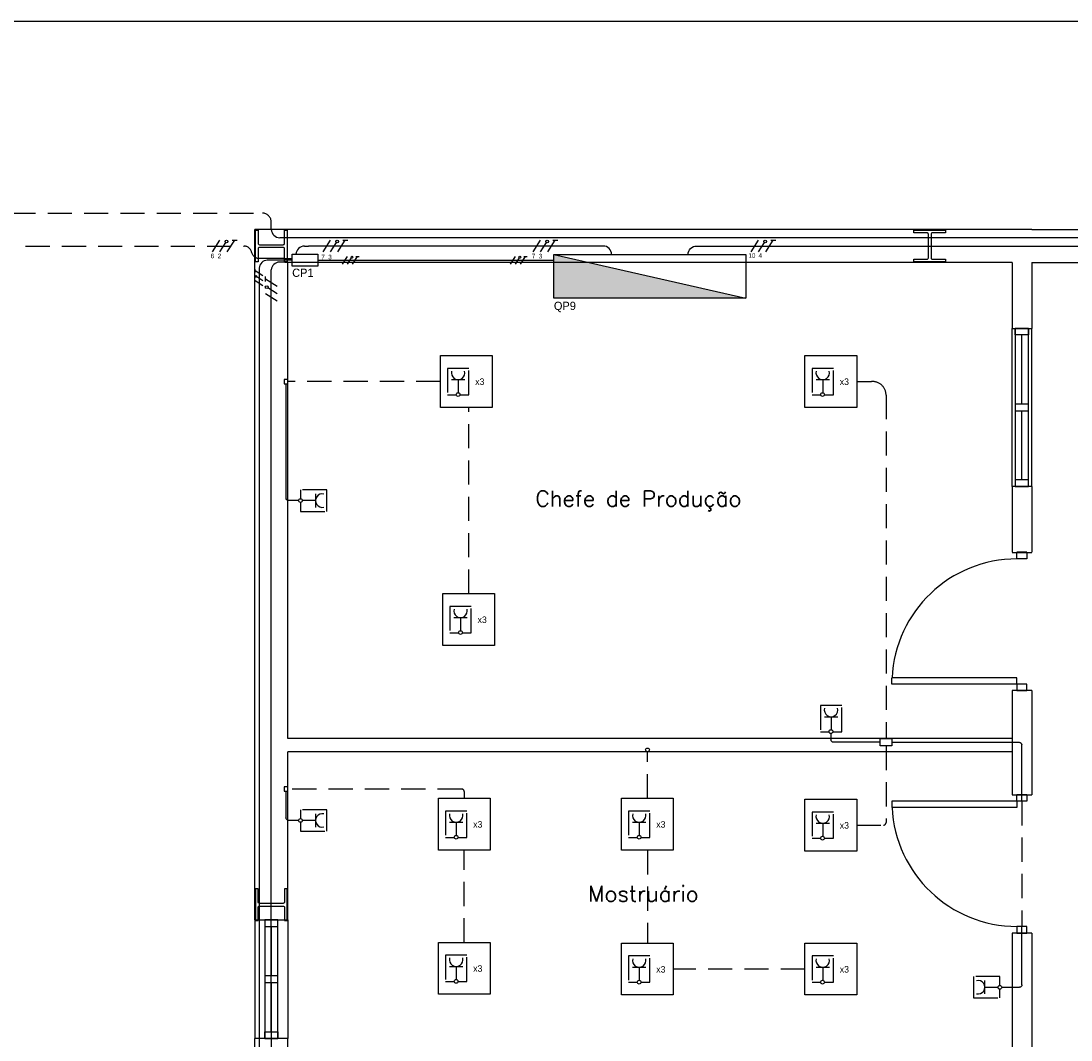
# Model space of a CAD drawing. Header units: millimetres. Extents: x -559 to 10735, y -2326 to 222.
# Tile 12 of 256: x -485 to -464, y 126 to 148. Entities that reach past the tile are written whole.
import ezdxf

# ---------------------------------------------------------------- set-up
doc = ezdxf.new("R2010")
doc.units = ezdxf.units.MM
doc.header["$LTSCALE"] = 4
doc.linetypes.add('HIDDEN2', pattern=[0.1875, 0.125, -0.0625])
for name, color, linetype in [('222', 22, 'Continuous'), ('Caminhos entre Quadros Eletricos', 2, 'Continuous'), ('Extremos da Area Total', 253, 'Continuous'), ('Identificaçao de Comodos', 251, 'Continuous'), ('Planta Baixa', 251, 'Continuous'), ('Quadros de Alimentaçao', 30, 'Continuous'), ('Quadros de Tomadas', 20, 'Continuous')]:
    doc.layers.add(name, color=color, linetype=linetype)
doc.styles.add('ROMANS8', font='romans8', dxfattribs={"height": 0.2})

# ---------------------------------------------------------------- blocks, each defined once
blk = doc.blocks.new('AUW01D3S-flat-12-flat-1')
at = {"color": 9}
for p, q in [((-0.125, 0), (-0.125, -0.9)), ((0.125, 0), (0.125, -0.9))]:
    blk.add_line(p, q, dxfattribs=at)
blk = doc.blocks.new('AUD18D1S-flat-29-flat-1')
at = {"color": 9}
for p, q in [((-0.125, 0), (0.125, 0)), ((0.125, -0.9), (-0.125, -0.9))]:
    blk.add_line(p, q, dxfattribs=at)
blk = doc.blocks.new('AUD19D1S-flat-29-flat-1')
at = {"color": 9}
for p, q in [((0, 0), (0, 0)), ((0, -0.9), (0, -0.9))]:
    blk.add_line(p, q, dxfattribs=at)
blk = doc.blocks.new('AUD37D1S-flat-78-flat-1')
at = {"color": 9}
for p, q in [((0.05, 0), (-0.05, 0)), ((-0.05, 0), (-0.05, -0.05)), ((0.05, -0.05), (0.05, 0)), ((-0.05, -0.05), (0.05, -0.05))]:
    blk.add_line(p, q, dxfattribs=at)
at = {"color": 9, "oblique": 36.8699, "width": 1.25, "flags": 3}
for p in [(-0.05, -0.05), (0, -0.05), (0.05, -0.05)]:
    blk.add_attdef('JAMBPT', p, '', height=0.00632, rotation=333.43495, dxfattribs=at)
at = {"color": 9, "width": 0.5, "flags": 3}
for p in [(0, -0.05), (0.05, -0.05)]:
    blk.add_attdef('JAMBPT', p, '', height=0.01, rotation=270, dxfattribs=at)
blk = doc.blocks.new('AUD37D1S-flat-77-flat-1')
at = {"color": 9}
for p, q in [((-0.05, 0.05), (0.05, 0.05)), ((-0.05, 0), (-0.05, 0.05)), ((0.05, 0), (-0.05, 0)), ((0.05, 0.05), (0.05, 0))]:
    blk.add_line(p, q, dxfattribs=at)
at = {"color": 9, "text_generation_flag": 4, "flags": 3}
for p, height, rotation, width in [((-0.05, 0.05), 0.00632, 26.56505, 1.25), ((0, 0.05), 0.01, 90, 0.5), ((0, 0.05), 0.00632, 26.56505, 1.25), ((0.05, 0.05), 0.01, 90, 0.5), ((0.05, 0.05), 0.00632, 26.56505, 1.25)]:
    blk.add_attdef('JAMBPT', p, '', height=height, rotation=rotation, dxfattribs=dict(at, width=width))
blk = doc.blocks.new('AUD40D1S-flat-24-flat-1')
at = {"color": 9}
for p, q in [((0.05, 0.45), (-0.05, 0.45)), ((-0.05, 0.45), (-0.05, -0.45)), ((0.05, -0.45), (0.05, 0.45)), ((-0.05, -0.45), (0.05, -0.45))]:
    blk.add_line(p, q, dxfattribs=at)
blk = doc.blocks.new('AUD40D1S-flat-23-flat-1')
at = {"color": 9}
for p, q in [((0.05, 0.45), (-0.05, 0.45)), ((-0.05, 0.45), (-0.05, -0.45)), ((0.05, -0.45), (0.05, 0.45)), ((-0.05, -0.45), (0.05, -0.45))]:
    blk.add_line(p, q, dxfattribs=at)
blk = doc.blocks.new('AUD37D1S-flat-76-flat-1')
at = {"color": 9}
for p, q in [((0.05, 0), (-0.05, 0)), ((-0.05, 0), (-0.05, -0.05)), ((0.05, -0.05), (0.05, 0)), ((-0.05, -0.05), (0.05, -0.05))]:
    blk.add_line(p, q, dxfattribs=at)
at = {"color": 9, "oblique": 36.8699, "width": 1.25, "flags": 3}
for p in [(-0.05, -0.05), (0, -0.05), (0.05, -0.05)]:
    blk.add_attdef('JAMBPT', p, '', height=0.00632, rotation=333.43495, dxfattribs=at)
at = {"color": 9, "width": 0.5, "flags": 3}
for p in [(0, -0.05), (0.05, -0.05)]:
    blk.add_attdef('JAMBPT', p, '', height=0.01, rotation=270, dxfattribs=at)
blk = doc.blocks.new('AUW01D1S-flat-30-flat-1')
at = {"color": 9}
blk.add_line((0, 0.1875), (0, -0.1875), dxfattribs=at)
blk = doc.blocks.new('AUW01D1S-flat-29-flat-1')
at = {"color": 9}
blk.add_line((0, 0.1875), (0, -0.1875), dxfattribs=at)
blk = doc.blocks.new('AUD18D1S-flat-27-flat-1')
at = {"color": 9}
for p, q in [((-0.075, 1.05), (0.075, 1.05)), ((0.075, 0), (-0.075, 0))]:
    blk.add_line(p, q, dxfattribs=at)
blk = doc.blocks.new('AUD19D1S-flat-27-flat-1')
at = {"color": 9}
for p, q in [((0, 1.05), (0, 1.05)), ((0, 0), (0, 0))]:
    blk.add_line(p, q, dxfattribs=at)
blk = doc.blocks.new('AUD37D1S-flat-73-flat-1')
at = {"color": 9}
for p, q in [((-0.0375, 0.05), (-0.0375, 0)), ((0.0375, 0.05), (-0.0375, 0.05)), ((-0.0375, 0), (0.0375, 0)), ((0.0375, 0), (0.0375, 0.05))]:
    blk.add_line(p, q, dxfattribs=at)
at = {"color": 9, "oblique": 22.61986, "width": 1.083333, "flags": 3}
for p in [(-0.0375, 0.05), (0, 0.05), (0.0375, 0.05)]:
    blk.add_attdef('JAMBPT', p, '', height=0.00588, rotation=146.30993, dxfattribs=at)
at = {"color": 9, "width": 0.666667, "flags": 3}
for p in [(-0.0375, 0.05), (0, 0.05)]:
    blk.add_attdef('JAMBPT', p, '', height=0.0075, rotation=90, dxfattribs=at)
blk = doc.blocks.new('AUD37D1S-flat-72-flat-1')
at = {"color": 9}
for p, q in [((-0.0375, 0), (0.0375, 0)), ((-0.0375, -0.05), (-0.0375, 0)), ((0.0375, 0), (0.0375, -0.05)), ((0.0375, -0.05), (-0.0375, -0.05))]:
    blk.add_line(p, q, dxfattribs=at)
at = {"color": 9, "text_generation_flag": 4, "flags": 3}
for p, height, rotation, width in [((-0.0375, -0.05), 0.00588, 213.69007, 1.083333), ((-0.0375, -0.05), 0.0075, 270, 0.666667), ((0, -0.05), 0.00588, 213.69007, 1.083333), ((0, -0.05), 0.0075, 270, 0.666667), ((0.0375, -0.05), 0.00588, 213.69007, 1.083333)]:
    blk.add_attdef('JAMBPT', p, '', height=height, rotation=rotation, dxfattribs=dict(at, width=width))
blk = doc.blocks.new('AUD41D1S-flat-16-flat-1')
at = {"color": 9}
for p, q in [((0.0375, 0.525), (-0.0375, 0.525)), ((-0.0375, -0.525), (0.0375, -0.525))]:
    blk.add_line(p, q, dxfattribs=at)
blk = doc.blocks.new('AUD30D1S-flat-4-flat-1')
at = {"color": 9}
for p, q in [((-0.9497, 0.475), (-0.9497, 0.4288)), ((0, 0.475), (-0.9497, 0.475)), ((0, 0.4288), (-0.9497, 0.4288)), ((0, 0.475), (0, 0.4288))]:
    blk.add_line(p, q, dxfattribs=at)
blk.add_ellipse((0, 0.475), major_axis=(0.6716, 0.6716), ratio=1, start_param=2.404825, end_param=3.926991, dxfattribs=at)
blk = doc.blocks.new('AUD18D1S-flat-26-flat-1')
at = {"color": 9}
for p, q in [((-0.075, 1.05), (0.075, 1.05)), ((0.075, 0), (-0.075, 0))]:
    blk.add_line(p, q, dxfattribs=at)
blk = doc.blocks.new('AUD19D1S-flat-26-flat-1')
at = {"color": 9}
for p, q in [((0, 1.05), (0, 1.05)), ((0, 0), (0, 0))]:
    blk.add_line(p, q, dxfattribs=at)
blk = doc.blocks.new('AUD37D1S-flat-71-flat-1')
at = {"color": 9}
for p, q in [((-0.0375, 0.05), (-0.0375, 0)), ((0.0375, 0.05), (-0.0375, 0.05)), ((-0.0375, 0), (0.0375, 0)), ((0.0375, 0), (0.0375, 0.05))]:
    blk.add_line(p, q, dxfattribs=at)
at = {"color": 9, "oblique": 22.61986, "width": 1.083333, "flags": 3}
for p in [(-0.0375, 0.05), (0, 0.05), (0.0375, 0.05)]:
    blk.add_attdef('JAMBPT', p, '', height=0.00588, rotation=146.30993, dxfattribs=at)
at = {"color": 9, "width": 0.666667, "flags": 3}
for p in [(-0.0375, 0.05), (0, 0.05)]:
    blk.add_attdef('JAMBPT', p, '', height=0.0075, rotation=90, dxfattribs=at)
blk = doc.blocks.new('AUD37D1S-flat-70-flat-1')
at = {"color": 9}
for p, q in [((-0.0375, 0), (0.0375, 0)), ((-0.0375, -0.05), (-0.0375, 0)), ((0.0375, 0), (0.0375, -0.05)), ((0.0375, -0.05), (-0.0375, -0.05))]:
    blk.add_line(p, q, dxfattribs=at)
at = {"color": 9, "text_generation_flag": 4, "flags": 3}
for p, height, rotation, width in [((-0.0375, -0.05), 0.00588, 213.69007, 1.083333), ((-0.0375, -0.05), 0.0075, 270, 0.666667), ((0, -0.05), 0.00588, 213.69007, 1.083333), ((0, -0.05), 0.0075, 270, 0.666667), ((0.0375, -0.05), 0.00588, 213.69007, 1.083333)]:
    blk.add_attdef('JAMBPT', p, '', height=height, rotation=rotation, dxfattribs=dict(at, width=width))
blk = doc.blocks.new('AUD41D1S-flat-15-flat-1')
at = {"color": 9}
for p, q in [((0.0375, 0.525), (-0.0375, 0.525)), ((-0.0375, -0.525), (0.0375, -0.525))]:
    blk.add_line(p, q, dxfattribs=at)
blk = doc.blocks.new('AUD29D1S-flat-16-flat-1')
at = {"color": 9}
for p, q in [((-0.95, -0.475), (-0.95, -0.4288)), ((0, -0.4288), (-0.95, -0.4288)), ((0, -0.475), (-0.95, -0.475)), ((0, -0.475), (0, -0.4288))]:
    blk.add_line(p, q, dxfattribs=at)
blk.add_ellipse((0, -0.475), major_axis=(0.6717, 0.6717), ratio=1, start_param=0.785398, end_param=2.307564, dxfattribs=at)
blk = doc.blocks.new('AUW01D3S-flat-11-flat-1')
at = {"color": 9}
for p, q in [((-0.075, 0), (-0.075, 1.2)), ((0.075, 0), (0.075, 1.2))]:
    blk.add_line(p, q, dxfattribs=at)
blk = doc.blocks.new('AUD18D1S-flat-25-flat-1')
at = {"color": 9}
for p, q in [((-0.075, 1.2), (0.075, 1.2)), ((0.075, 0), (-0.075, 0))]:
    blk.add_line(p, q, dxfattribs=at)
blk = doc.blocks.new('AUD19D1S-flat-25-flat-1')
at = {"color": 9}
for p, q in [((0, 1.2), (0, 1.2)), ((0, 0), (0, 0))]:
    blk.add_line(p, q, dxfattribs=at)
blk = doc.blocks.new('AUD37D1S-flat-69-flat-1')
at = {"color": 9}
for p, q in [((-0.05, 0.05), (-0.05, 0)), ((0.05, 0.05), (-0.05, 0.05)), ((-0.05, 0), (0.05, 0)), ((0.05, 0), (0.05, 0.05))]:
    blk.add_line(p, q, dxfattribs=at)
at = {"color": 9, "oblique": 36.8699, "width": 1.25, "flags": 3}
for p in [(-0.05, 0.05), (0, 0.05), (0.05, 0.05)]:
    blk.add_attdef('JAMBPT', p, '', height=0.00632, rotation=153.43495, dxfattribs=at)
at = {"color": 9, "width": 0.5, "flags": 3}
for p in [(-0.05, 0.05), (0, 0.05)]:
    blk.add_attdef('JAMBPT', p, '', height=0.01, rotation=90, dxfattribs=at)
blk = doc.blocks.new('AUD37D1S-flat-68-flat-1')
at = {"color": 9}
for p, q in [((-0.05, 0), (0.05, 0)), ((-0.05, -0.05), (-0.05, 0)), ((0.05, 0), (0.05, -0.05)), ((0.05, -0.05), (-0.05, -0.05))]:
    blk.add_line(p, q, dxfattribs=at)
at = {"color": 9, "text_generation_flag": 4, "flags": 3}
for p, height, rotation, width in [((-0.05, -0.05), 0.00632, 206.56505, 1.25), ((-0.05, -0.05), 0.01, 270, 0.5), ((0, -0.05), 0.00632, 206.56505, 1.25), ((0, -0.05), 0.01, 270, 0.5), ((0.05, -0.05), 0.00632, 206.56505, 1.25)]:
    blk.add_attdef('JAMBPT', p, '', height=height, rotation=rotation, dxfattribs=dict(at, width=width))
blk = doc.blocks.new('AUD40D1S-flat-22-flat-1')
at = {"color": 9}
for p, q in [((-0.05, 0.6), (-0.05, -0.6)), ((0.05, 0.6), (-0.05, 0.6)), ((0.05, -0.6), (0.05, 0.6)), ((-0.05, -0.6), (0.05, -0.6))]:
    blk.add_line(p, q, dxfattribs=at)
blk = doc.blocks.new('AUD40D1S-flat-21-flat-1')
at = {"color": 9}
for p, q in [((-0.05, 0.6), (-0.05, -0.6)), ((0.05, 0.6), (-0.05, 0.6)), ((0.05, -0.6), (0.05, 0.6)), ((-0.05, -0.6), (0.05, -0.6))]:
    blk.add_line(p, q, dxfattribs=at)
blk = doc.blocks.new('AUD37D1S-flat-67-flat-1')
at = {"color": 9}
for p, q in [((-0.05, 0.05), (-0.05, 0)), ((0.05, 0.05), (-0.05, 0.05)), ((-0.05, 0), (0.05, 0)), ((0.05, 0), (0.05, 0.05))]:
    blk.add_line(p, q, dxfattribs=at)
at = {"color": 9, "oblique": 36.8699, "width": 1.25, "flags": 3}
for p in [(-0.05, 0.05), (0, 0.05), (0.05, 0.05)]:
    blk.add_attdef('JAMBPT', p, '', height=0.00632, rotation=153.43495, dxfattribs=at)
at = {"color": 9, "width": 0.5, "flags": 3}
for p in [(-0.05, 0.05), (0, 0.05)]:
    blk.add_attdef('JAMBPT', p, '', height=0.01, rotation=90, dxfattribs=at)
blk = doc.blocks.new('AUW01D1S-flat-28-flat-1')
at = {"color": 9}
blk.add_line((0, -0.2625), (0, 0.2625), dxfattribs=at)
blk = doc.blocks.new('AUW01D1S-flat-27-flat-1')
at = {"color": 9}
blk.add_line((0, -0.2625), (0, 0.2625), dxfattribs=at)

msp = doc.modelspace()

# ---------------------------------------------------------------- hatches: boundary and pattern name
at = {"layer": 'Quadros de Alimentaçao'}
h = msp.add_hatch(color=256, dxfattribs=at)
h.dxf.hatch_style = 1
h.paths.add_polyline_path([(-377, 142.535), (-377.499, 142.535), (-377.499, 141.805), (-374.825, 141.805)])
h.paths.add_polyline_path([(-377.499, 142.702), (-377.499, 142.535), (-377, 142.535)])
h.paths.add_polyline_path([(-363.599, 142.535), (-364.226, 142.535), (-364.226, 141.355), (-359.187, 141.355)])
h.paths.add_polyline_path([(-364.226, 142.702), (-364.226, 142.535), (-363.599, 142.535)])
h.paths.add_polyline_path([(-349.539, 142.535), (-350.038, 142.535), (-350.038, 141.805), (-347.363, 141.805)])
h.paths.add_polyline_path([(-350.038, 142.702), (-350.038, 142.535), (-349.539, 142.535)])
h.paths.add_polyline_path([(-320.253, 142.535), (-320.742, 142.535), (-320.742, 141.801), (-318.067, 141.801)])
h.paths.add_polyline_path([(-320.742, 142.699), (-320.742, 142.535), (-320.253, 142.535)])
h.paths.add_polyline_path([(-469.468, 120.302), (-469.468, 119.396), (-465.507, 119.396)])
h.paths.add_polyline_path([(-473.637, 142.535), (-474.369, 142.535), (-474.369, 141.796), (-470.408, 141.796)])
h.paths.add_polyline_path([(-474.369, 142.702), (-474.369, 142.535), (-473.637, 142.535)])
h.paths.add_polyline_path([(-410.399, 142.702), (-410.399, 142.535), (-409.9, 142.535)])
h.paths.add_polyline_path([(-409.9, 142.535), (-410.399, 142.535), (-410.399, 141.805), (-407.724, 141.805)])
h.paths.add_polyline_path([(-444.772, 142.702), (-444.772, 142.535), (-444.272, 142.535)])
h.paths.add_polyline_path([(-444.272, 142.535), (-444.772, 142.535), (-444.772, 142.13), (-443.065, 142.13)])
h.paths.add_polyline_path([(-495.7, 119.89), (-495.7, 119.396), (-494.353, 119.396)])
h.paths.add_polyline_path([(-494.353, 119.396), (-495.7, 119.396), (-495.7, 119.328), (-494.167, 119.328)])
h.paths.add_polyline_path([(-503.573, 96.584), (-504.409, 94.212), (-503.573, 94.212)])
h.paths.add_polyline_path([(-503.403, 97.067), (-503.573, 96.584), (-503.573, 94.212), (-503.403, 94.212)])

# ---------------------------------------------------------------- linework, layer by layer
at = {"layer": '222', "linetype": 'HIDDEN2'}
for p, q in [((-476.713, 140.078), (-479.865, 140.078)), ((-468.118, 140.078), (-467.815, 140.078)), ((-467.512, 139.8), (-467.512, 132.709)), ((-476.129, 135.7), (-476.129, 139.544)), ((-467.512, 132.557), (-467.512, 130.974)), ((-472.44, 131.476), (-472.44, 132.437)), ((-476.273, 131.666), (-479.865, 131.666)), ((-476.22, 131.614), (-476.22, 131.476)), ((-464.707, 131.414), (-464.707, 128.831)), ((-468.118, 130.922), (-467.567, 130.922)), ((-476.22, 128.502), (-476.22, 130.407)), ((-472.44, 130.407), (-472.44, 128.485)), ((-469.186, 127.951), (-471.906, 127.951))]:
    msp.add_line(p, q, dxfattribs=at)
at = {"layer": '222'}
for p, q in [((-476.485, 140.118), (-476.209, 140.118)), ((-476.347, 140.118), (-476.347, 139.848)), ((-468.958, 140.118), (-468.682, 140.118)), ((-468.82, 140.118), (-468.82, 139.848)), ((-479.902, 140.034), (-479.902, 137.674)), ((-479.292, 137.758), (-479.292, 137.481)), ((-479.641, 137.622), (-479.85, 137.622)), ((-479.603, 137.66), (-479.603, 137.659)), ((-479.564, 137.62), (-479.563, 137.62)), ((-479.292, 137.62), (-479.563, 137.62)), ((-476.436, 135.205), (-476.159, 135.205)), ((-476.297, 135.205), (-476.297, 134.935)), ((-468.786, 133.16), (-468.509, 133.16)), ((-468.648, 133.16), (-468.648, 132.89)), ((-468.688, 132.85), (-468.687, 132.85)), ((-468.65, 132.813), (-468.65, 132.685)), ((-467.631, 132.633), (-468.598, 132.633)), ((-467.393, 132.633), (-464.76, 132.633)), ((-464.707, 131.414), (-464.707, 132.581)), ((-479.902, 131.622), (-479.902, 131.073)), ((-479.641, 131.021), (-479.849, 131.021)), ((-479.603, 131.06), (-479.603, 131.059)), ((-479.564, 131.019), (-479.563, 131.019)), ((-479.292, 131.019), (-479.563, 131.019)), ((-479.292, 131.157), (-479.292, 130.881)), ((-476.527, 130.981), (-476.25, 130.981)), ((-476.388, 130.981), (-476.388, 130.711)), ((-472.747, 130.981), (-472.47, 130.981)), ((-472.609, 130.981), (-472.609, 130.711)), ((-468.958, 130.961), (-468.682, 130.961)), ((-468.82, 130.961), (-468.82, 130.691)), ((-464.707, 127.628), (-464.707, 128.831)), ((-476.527, 128.007), (-476.25, 128.007)), ((-476.388, 128.007), (-476.388, 127.737)), ((-472.747, 127.99), (-472.47, 127.99)), ((-472.609, 127.99), (-472.609, 127.72)), ((-468.958, 127.99), (-468.682, 127.99)), ((-468.82, 127.99), (-468.82, 127.72)), ((-465.472, 127.439), (-465.472, 127.716)), ((-465.472, 127.577), (-465.201, 127.577)), ((-465.201, 127.577), (-465.199, 127.577)), ((-465.122, 127.575), (-464.759, 127.575))]:
    msp.add_line(p, q, dxfattribs=at)
for points in [[(-475.645, 139.544), (-476.713, 139.544), (-476.713, 140.613), (-475.645, 140.613)], [(-468.118, 139.544), (-469.186, 139.544), (-469.186, 140.613), (-468.118, 140.613)], [(-479.865, 140.034), (-479.865, 140.122), (-479.939, 140.122), (-479.939, 140.034)], [(-475.595, 134.631), (-476.663, 134.631), (-476.663, 135.7), (-475.595, 135.7)], [(-467.631, 132.709), (-467.393, 132.709), (-467.393, 132.557), (-467.631, 132.557)], [(-479.865, 131.622), (-479.865, 131.71), (-479.939, 131.71), (-479.939, 131.622)], [(-475.686, 130.407), (-476.755, 130.407), (-476.755, 131.476), (-475.686, 131.476)], [(-471.906, 130.407), (-472.975, 130.407), (-472.975, 131.476), (-471.906, 131.476)], [(-468.118, 130.388), (-469.186, 130.388), (-469.186, 131.456), (-468.118, 131.456)], [(-475.686, 127.433), (-476.755, 127.433), (-476.755, 128.502), (-475.686, 128.502)], [(-471.906, 127.417), (-472.975, 127.417), (-472.975, 128.485), (-471.906, 128.485)], [(-468.118, 127.417), (-469.186, 127.417), (-469.186, 128.485), (-468.118, 128.485)]]:
    msp.add_lwpolyline(points, close=True, dxfattribs=at)
at = {"layer": '222', "linetype": 'HIDDEN2'}
for points in [[(-476.311, 139.807), (-476.127, 139.807), (-476.127, 140.35), (-476.567, 140.35), (-476.567, 139.807), (-476.388, 139.807)], [(-468.784, 139.807), (-468.6, 139.807), (-468.6, 140.35), (-469.04, 140.35), (-469.04, 139.807), (-468.861, 139.807)], [(-479.603, 137.583), (-479.603, 137.399), (-479.06, 137.399), (-479.06, 137.84), (-479.603, 137.84), (-479.603, 137.66)], [(-476.261, 134.894), (-476.077, 134.894), (-476.077, 135.437), (-476.518, 135.437), (-476.518, 134.894), (-476.338, 134.894)], [(-468.61, 132.85), (-468.427, 132.85), (-468.427, 133.392), (-468.868, 133.392), (-468.868, 132.85), (-468.688, 132.85)], [(-479.603, 130.982), (-479.603, 130.799), (-479.06, 130.799), (-479.06, 131.239), (-479.603, 131.239), (-479.603, 131.06)], [(-476.352, 130.67), (-476.168, 130.67), (-476.168, 131.213), (-476.609, 131.213), (-476.609, 130.67), (-476.429, 130.67)], [(-472.572, 130.67), (-472.388, 130.67), (-472.388, 131.213), (-472.829, 131.213), (-472.829, 130.67), (-472.649, 130.67)], [(-468.784, 130.651), (-468.6, 130.651), (-468.6, 131.193), (-469.04, 131.193), (-469.04, 130.651), (-468.861, 130.651)], [(-476.352, 127.696), (-476.168, 127.696), (-476.168, 128.239), (-476.609, 128.239), (-476.609, 127.696), (-476.429, 127.696)], [(-472.572, 127.68), (-472.388, 127.68), (-472.388, 128.222), (-472.829, 128.222), (-472.829, 127.68), (-472.649, 127.68)], [(-468.784, 127.68), (-468.6, 127.68), (-468.6, 128.222), (-469.04, 128.222), (-469.04, 127.68), (-468.861, 127.68)], [(-465.161, 127.614), (-465.161, 127.798), (-465.703, 127.798), (-465.703, 127.357), (-465.161, 127.357), (-465.161, 127.537)]]:
    msp.add_lwpolyline(points, dxfattribs=at)
for points in [[(-467.512, 139.8, 0.439815), (-467.815, 140.078, -0.043333)], [(-476.273, 131.666, -0.390817), (-476.22, 131.614, -1.00162)], [(-467.512, 130.974, -0.362872), (-467.567, 130.922, -1.00162)]]:
    msp.add_lwpolyline(points, format="xyb", dxfattribs=at)
at = {"layer": '222'}
for points in [[(-479.85, 137.622, -0.403751), (-479.902, 137.674, -1.00162)], [(-468.598, 132.633, -0.407465), (-468.65, 132.685, -1.00162)], [(-464.76, 132.633, -0.390817), (-464.707, 132.581, -1.00162)], [(-479.848, 131.021, -0.412293), (-479.902, 131.073, -1.00162)], [(-464.707, 127.628, -0.392934), (-464.759, 127.575, -1.00162)]]:
    msp.add_lwpolyline(points, format="xyb", dxfattribs=at)
for centre in [(-476.349, 139.809), (-468.822, 139.809), (-479.603, 137.621), (-476.299, 134.896), (-468.649, 132.852), (-472.438, 132.476), (-479.603, 131.02), (-476.39, 130.672), (-472.611, 130.672), (-468.822, 130.653), (-476.39, 127.698), (-472.611, 127.682), (-468.822, 127.682), (-465.161, 127.575)]:
    msp.add_circle(centre, 0.0385, dxfattribs=at)
for centre, start, end in [((-476.347, 140.256), 165.083, 14.917), ((-468.82, 140.256), 165.083, 14.917), ((-479.154, 137.62), 75.083, 284.917), ((-476.297, 135.344), 165.083, 14.917), ((-468.648, 133.299), 165.083, 14.917), ((-479.154, 131.019), 75.083, 284.917), ((-476.388, 131.12), 165.083, 14.917), ((-472.609, 131.12), 165.083, 14.917), ((-468.82, 131.1), 165.083, 14.917), ((-476.388, 128.145), 165.083, 14.917), ((-472.609, 128.129), 165.083, 14.917), ((-468.82, 128.129), 165.083, 14.917), ((-465.61, 127.577), 255.083, 104.917)]:
    msp.add_arc(centre, 0.139, start, end, dxfattribs=at)
at = {"layer": 'Caminhos entre Quadros Eletricos', "linetype": 'HIDDEN2'}
for p, q in [((-523.821, 143.554), (-480.389, 143.554)), ((-480.205, 143.215), (-480.205, 143.384)), ((-487.531, 142.875), (-480.766, 142.875)), ((-480.205, 126.657), (-480.205, 122.729))]:
    msp.add_line(p, q, dxfattribs=at)
at = {"layer": 'Caminhos entre Quadros Eletricos'}
for p, q in [((-481.419, 142.755), (-481.266, 142.994)), ((-481.266, 142.755), (-481.144, 142.946)), ((-481.113, 142.994), (-481.113, 142.994)), ((-481.113, 142.755), (-480.96, 142.994)), ((-481.012, 142.994), (-480.909, 142.994)), ((-479.537, 143.044), (-480.032, 143.044)), ((-363.588, 143.044), (-479.537, 143.044)), ((-479.519, 142.875), (-479.44, 142.875)), ((-473.353, 142.874), (-479.44, 142.875)), ((-479.136, 142.755), (-478.984, 142.994)), ((-478.984, 142.755), (-478.862, 142.946)), ((-478.831, 142.994), (-478.831, 142.994)), ((-478.831, 142.755), (-478.678, 142.994)), ((-478.73, 142.994), (-478.626, 142.994)), ((-474.8, 142.755), (-474.647, 142.994)), ((-474.647, 142.755), (-474.526, 142.945)), ((-474.495, 142.994), (-474.495, 142.994)), ((-474.495, 142.755), (-474.342, 142.994)), ((-474.394, 142.994), (-474.29, 142.994)), ((-471.423, 142.874), (-444.883, 142.874)), ((-470.298, 142.755), (-470.145, 142.994)), ((-470.145, 142.755), (-470.023, 142.945)), ((-469.993, 142.994), (-469.992, 142.994)), ((-469.992, 142.755), (-469.84, 142.994)), ((-469.891, 142.994), (-469.788, 142.994)), ((-479.923, 142.617), (-480.466, 142.617)), ((-479.923, 142.544), (-480.035, 142.544)), ((-479.923, 142.544), (-479.772, 142.544)), ((-480.325, 142.142), (-480.325, 142.245)), ((-480.205, 126.657), (-480.205, 142.383)), ((-480.086, 142.041), (-480.325, 142.194)), ((-480.324, 142.041), (-480.325, 142.041)), ((-480.086, 141.888), (-480.276, 142.01)), ((-480.086, 141.736), (-480.325, 141.888))]:
    msp.add_line(p, q, dxfattribs=at)
at = {"layer": 'Caminhos entre Quadros Eletricos', "linetype": 'HIDDEN2'}
for points in [[(-480.205, 143.384, 0.382358), (-480.389, 143.554, 2.288338)], [(-480.609, 142.737, 0.343423), (-480.766, 142.875)], [(-480.609, 142.737, 0.297733), (-480.466, 142.617)]]:
    msp.add_lwpolyline(points, format="xyb", dxfattribs=at)
at = {"layer": 'Caminhos entre Quadros Eletricos'}
for points in [[(-480.205, 143.215, 0.364639), (-480.032, 143.044, 2.288338)], [(-479.519, 142.875, 0.373196), (-479.698, 142.705)], [(-473.178, 142.702, 0.419009), (-473.353, 142.874, -0.008172)], [(-471.598, 142.702, -0.419009), (-471.423, 142.874, 0.008172)], [(-480.035, 142.544, 0.39294), (-480.205, 142.383)]]:
    msp.add_lwpolyline(points, format="xyb", dxfattribs=at)
msp.add_lwpolyline([(-479.923, 142.617), (-479.772, 142.617)], dxfattribs=at)
for centre in [(-481.129, 142.97), (-478.846, 142.97), (-474.51, 142.969), (-470.008, 142.969), (-480.3, 142.025)]:
    msp.add_circle(centre, 0.0286, dxfattribs=at)
at = {"layer": 'Extremos da Area Total'}
msp.add_lwpolyline([(-537.343, 138.958), (-537.343, 147.519), (-283.054, 147.519), (-283.054, 74.044), (-537.343, 74.044), (-537.343, 137.516)], dxfattribs=at)
at = {"layer": 'Planta Baixa'}
for p, q in [((-464.503, 143.215), (-480.545, 143.215)), ((-480.545, 128.968), (-480.545, 143.215)), ((-464.503, 143.215), (-312.989, 143.215)), ((-464.911, 142.535), (-479.865, 142.535)), ((-479.865, 132.709), (-479.865, 142.535)), ((-464.911, 142.535), (-464.911, 141.175)), ((-464.503, 142.535), (-464.503, 141.175)), ((-464.503, 142.535), (-312.989, 142.535)), ((-464.911, 137.913), (-464.911, 136.553)), ((-464.503, 137.913), (-464.503, 136.553)), ((-464.911, 133.698), (-464.911, 131.55)), ((-464.503, 133.698), (-464.503, 131.55)), ((-464.911, 132.709), (-479.865, 132.709)), ((-464.911, 132.437), (-479.865, 132.437)), ((-479.865, 128.968), (-479.865, 132.437)), ((-464.911, 128.695), (-464.911, 124.348)), ((-464.503, 128.695), (-464.503, 124.348)), ((-480.545, 126.139), (-480.545, 126.521)), ((-479.865, 126.139), (-479.865, 126.521))]:
    msp.add_line(p, q, dxfattribs=at)
for points in [[(-479.879, 142.548), (-479.933, 142.548), (-479.933, 142.82, 0.414214), (-479.961, 142.847), (-480.45, 142.847, 0.414214), (-480.477, 142.82), (-480.477, 142.548), (-480.532, 142.548), (-480.532, 143.201), (-480.477, 143.201), (-480.477, 142.929, 0.414214), (-480.45, 142.902), (-479.961, 142.902, 0.414214), (-479.933, 142.929), (-479.933, 143.201), (-479.879, 143.201)], [(-466.284, 143.201), (-466.284, 143.147), (-466.556, 143.147, 0.414214), (-466.583, 143.119), (-466.583, 142.63, 0.414214), (-466.556, 142.603), (-466.284, 142.603), (-466.284, 142.548), (-466.937, 142.548), (-466.937, 142.603), (-466.665, 142.603, 0.414214), (-466.638, 142.63), (-466.638, 143.119, 0.414214), (-466.665, 143.147), (-466.937, 143.147), (-466.937, 143.201)], [(-480.532, 128.954), (-480.477, 128.954), (-480.477, 129.225, -0.414214), (-480.45, 129.253), (-479.961, 129.253, -0.414214), (-479.933, 129.225), (-479.933, 128.954), (-479.879, 128.954), (-479.879, 129.606), (-479.933, 129.606), (-479.933, 129.334, -0.414214), (-479.961, 129.307), (-480.45, 129.307, -0.414214), (-480.477, 129.334), (-480.477, 129.606), (-480.532, 129.606)]]:
    msp.add_lwpolyline(points, format="xyb", close=True, dxfattribs=at)
at = {"layer": 'Quadros de Alimentaçao'}
for p, q in [((-474.369, 142.702), (-470.408, 141.796)), ((-479.772, 142.544), (-479.772, 142.617))]:
    msp.add_line(p, q, dxfattribs=at)
msp.add_lwpolyline([(-479.772, 142.617), (-479.772, 142.705), (-479.244, 142.705), (-479.244, 142.457), (-479.772, 142.457), (-479.772, 142.544)], dxfattribs=at)
msp.add_lwpolyline([(-474.369, 142.702), (-470.408, 142.702), (-470.408, 141.796), (-474.369, 141.796)], close=True, dxfattribs=at)
at = {"layer": 'Quadros de Tomadas'}
for p, q in [((-478.733, 142.501), (-478.631, 142.66)), ((-478.529, 142.501), (-478.427, 142.66)), ((-478.462, 142.66), (-478.393, 142.66)), ((-475.265, 142.501), (-475.163, 142.66)), ((-475.061, 142.501), (-474.959, 142.66)), ((-474.994, 142.66), (-474.925, 142.66)), ((-479.772, 142.581), (-480.287, 142.581)), ((-479.244, 142.581), (-474.369, 142.581)), ((-478.631, 142.501), (-478.55, 142.628)), ((-475.163, 142.501), (-475.082, 142.628)), ((-480.537, 142.326), (-480.537, 142.395)), ((-480.378, 142.259), (-480.537, 142.361)), ((-480.378, 142.157), (-480.504, 142.238)), ((-480.457, 142.419), (-480.457, 126.139)), ((-480.378, 142.055), (-480.537, 142.157))]:
    msp.add_line(p, q, dxfattribs=at)
msp.add_lwpolyline([(-480.287, 142.581, 0.391188), (-480.457, 142.419)], format="xyb", dxfattribs=at)
for centre in [(-478.539, 142.644), (-475.072, 142.644), (-480.521, 142.248)]:
    msp.add_circle(centre, 0.0191, dxfattribs=at)

# ---------------------------------------------------------------- block references
at = {"layer": 'Planta Baixa', "xscale": 2.718962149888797, "yscale": 2.718962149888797, "zscale": 2.718962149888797}
for name, p in [('AUW01D3S-flat-11-flat-1', (-464.707, 137.913)), ('AUD18D1S-flat-25-flat-1', (-464.707, 137.913)), ('AUD37D1S-flat-68-flat-1', (-464.707, 141.175)), ('AUD40D1S-flat-22-flat-1', (-464.707, 139.544)), ('AUD40D1S-flat-21-flat-1', (-464.707, 139.544)), ('AUD19D1S-flat-25-flat-1', (-464.707, 137.913)), ('AUW01D1S-flat-27-flat-1', (-464.707, 140.326)), ('AUD37D1S-flat-67-flat-1', (-464.707, 139.476)), ('AUW01D1S-flat-28-flat-1', (-464.707, 138.762)), ('AUD37D1S-flat-69-flat-1', (-464.707, 137.913)), ('AUD29D1S-flat-16-flat-1', (-464.809, 135.126)), ('AUD18D1S-flat-26-flat-1', (-464.707, 133.698)), ('AUD37D1S-flat-70-flat-1', (-464.707, 136.553)), ('AUD41D1S-flat-15-flat-1', (-464.707, 135.126)), ('AUD19D1S-flat-26-flat-1', (-464.707, 133.698)), ('AUD37D1S-flat-71-flat-1', (-464.707, 133.698)), ('AUD30D1S-flat-4-flat-1', (-464.809, 130.123)), ('AUD18D1S-flat-27-flat-1', (-464.707, 128.695)), ('AUD37D1S-flat-72-flat-1', (-464.707, 131.55)), ('AUD41D1S-flat-16-flat-1', (-464.707, 130.123)), ('AUD19D1S-flat-27-flat-1', (-464.707, 128.695)), ('AUW01D3S-flat-12-flat-1', (-480.205, 128.968)), ('AUD18D1S-flat-29-flat-1', (-480.205, 128.968)), ('AUD37D1S-flat-78-flat-1', (-480.205, 128.968)), ('AUD40D1S-flat-24-flat-1', (-480.205, 127.744)), ('AUD40D1S-flat-23-flat-1', (-480.205, 127.744)), ('AUD19D1S-flat-29-flat-1', (-480.205, 128.968)), ('AUW01D1S-flat-30-flat-1', (-480.205, 128.322)), ('AUD37D1S-flat-73-flat-1', (-464.707, 128.695)), ('AUD37D1S-flat-76-flat-1', (-480.205, 127.812)), ('AUW01D1S-flat-29-flat-1', (-480.205, 127.166)), ('AUD37D1S-flat-77-flat-1', (-480.205, 126.521))]:
    msp.add_blockref(name, p, dxfattribs=at)

# ---------------------------------------------------------------- texts
at = {"layer": '222', "char_height": 0.1347, "attachment_point": 1}
for insert in [(-475.995, 140.142), (-468.468, 140.142), (-475.946, 135.229), (-476.037, 131.005), (-472.257, 131.005), (-468.468, 130.985), (-476.037, 128.031), (-472.257, 128.014), (-468.468, 128.014)]:
    msp.add_mtext_dynamic_manual_height_columns('x3', width=0.35531, gutter_width=0.673, heights=[0], dxfattribs=dict(at, insert=insert))
at = {"layer": 'Caminhos entre Quadros Eletricos', "char_height": 0.0946, "attachment_point": 1}
for s, width, insert in [('6', 0.19595, (-481.457, 142.717)), ('2', 0.24966, (-481.314, 142.717)), ('7', 0.19595, (-479.172, 142.695)), ('3', 0.24966, (-479.029, 142.695)), ('7', 0.19595, (-474.826, 142.714)), ('3', 0.24966, (-474.683, 142.714)), ('10', 0.19595, (-470.354, 142.726)), ('4', 0.24966, (-470.145, 142.726))]:
    msp.add_mtext_dynamic_manual_height_columns(s, width=width, gutter_width=0.473, heights=[0], dxfattribs=dict(at, insert=insert))
at = {"layer": 'Identificaçao de Comodos', "style": 'ROMANS8'}
for s, height, p in [('Chefe de Produção', 0.32628, (-474.75, 137.499)), ('Mostruário', 0.3263, (-473.66, 129.343))]:
    msp.add_text(s, height=height, dxfattribs=at).set_placement(p)
at = {"layer": 'Quadros de Alimentaçao', "char_height": 0.1697, "attachment_point": 1}
for s, insert in [('CP1', (-479.774, 142.408)), ('QP9', (-474.37, 141.725))]:
    msp.add_mtext_dynamic_manual_height_columns(s, width=0.44788, gutter_width=0.849, heights=[0], dxfattribs=dict(at, insert=insert))

doc.saveas('drawing.dxf')
